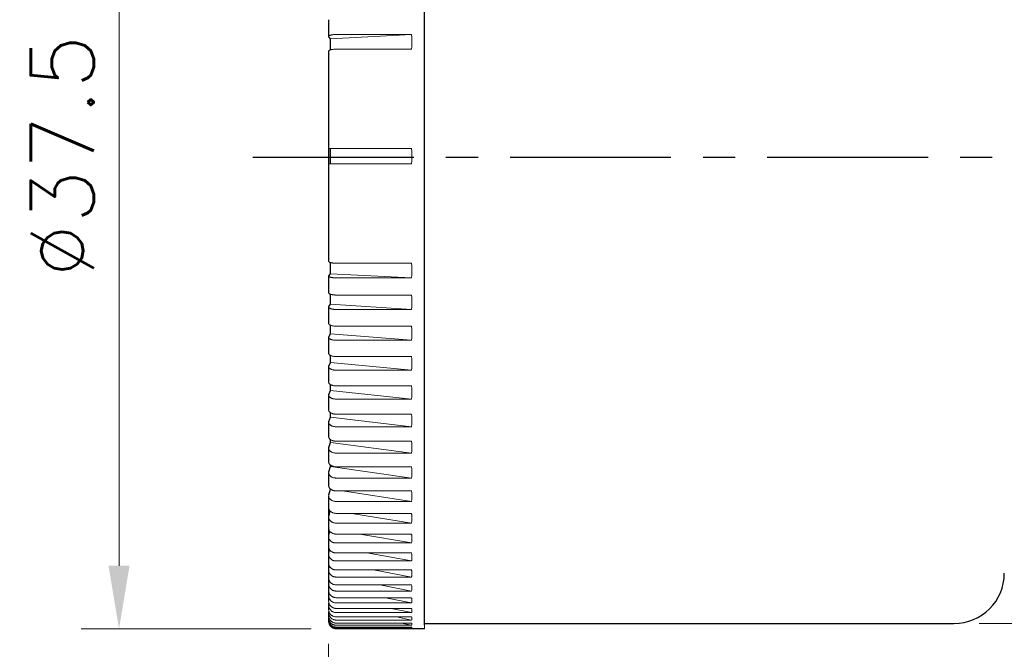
# Model space of a CAD drawing. Extents: x -342 to -45, y -4 to 206.
# Tile 6 of 11: x -278 to -239, y 104 to 129. Entities that reach past the tile are written whole.
import ezdxf
from ezdxf import colors
from ezdxf.entities.mleader import LeaderData, LeaderLine
from ezdxf.math import Vec2, Vec3

# ---------------------------------------------------------------- set-up
doc = ezdxf.new("R2010")
doc.units = 0
doc.header["$LTSCALE"] = 17
doc.header["$MEASUREMENT"] = 0
doc.header["$PDMODE"] = 1
doc.linetypes.add('CENTER', pattern=[2, 1.25, -0.25, 0.25, -0.25])
doc.linetypes.add('DASHEDX2', pattern=[1.5, 1, -0.5])
doc.layers.get('0').update_dxf_attribs({"linetype": 'DASHEDX2', "lineweight": 18})
doc.layers.get('DEFPOINTS').update_dxf_attribs({"linetype": 'CONTINUOUS', "lineweight": 18})
doc.layers.add('4', color=4, linetype='CONTINUOUS', lineweight=30)
doc.layers.add('SS100', color=7, linetype='CONTINUOUS', lineweight=18)
doc.styles.add('ROMANS', font='ROMANS.shx', dxfattribs={"bigfont": 'whgtxt.shx'})
doc.dimstyles.new('1', dxfattribs={"dimtxt": 2.5, "dimasz": 2.5, "dimexe": 1.5, "dimexo": 1, "dimgap": 1, "dimtad": 1, "dimdsep": 46, "dimtxsty": 'ROMANS', "dimcen": 2.5, "dimclrd": 7, "dimclre": 7, "dimclrt": 3, "dimadec": 1, "dimazin": 2, "dimtfac": 1, "dimtmove": 0, "dimatfit": 3, "dimfxl": 1, "dimlwd": 18, "dimlwe": 18, "dimarcsym": 0})

# ---------------------------------------------------------------- blocks, each defined once
blk = doc.blocks.new('*D6')
at = {"layer": '4', "color": 7, "lineweight": 18, "transparency": 16777216}
for p, q in [((-214.184, 118.79), (-214.184, 84.038)), ((-266.184, 104.481), (-266.184, 84.038)), ((-263.684, 85.538), (-216.684, 85.538))]:
    blk.add_line(p, q, dxfattribs=at)
at = {"layer": '4', "color": 7, "lineweight": -3, "transparency": 16777216}
for points in [[(-263.684, 85.955), (-263.684, 85.122), (-266.184, 85.538)], [(-216.684, 85.955), (-216.684, 85.122), (-214.184, 85.538)]]:
    blk.add_solid(points, dxfattribs=at)
at = {"layer": 'DEFPOINTS', "color": 0, "lineweight": -3, "transparency": 16777216}
for p in [(-214.184, 119.79), (-266.184, 105.481), (-214.184, 85.538)]:
    blk.add_point(p, dxfattribs=at)
at = {"layer": '4', "color": 3, "lineweight": -3, "transparency": 16777216, "insert": (-240.184, 87.788), "char_height": 2.5, "attachment_point": 5, "style": 'ROMANS'}
blk.add_mtext('{\\Fromans,ghs|c129;52}', dxfattribs=at)
blk = doc.blocks.new('*D7')
at = {"layer": '4', "color": 7, "lineweight": 18, "transparency": 16777216}
for p, q in [((-200.582, 111.74), (-200.582, 76.038)), ((-266.184, 104.481), (-266.184, 76.038)), ((-263.684, 77.538), (-203.082, 77.538))]:
    blk.add_line(p, q, dxfattribs=at)
at = {"layer": '4', "color": 7, "lineweight": -3, "transparency": 16777216}
for points in [[(-263.684, 77.955), (-263.684, 77.122), (-266.184, 77.538)], [(-203.082, 77.955), (-203.082, 77.122), (-200.582, 77.538)]]:
    blk.add_solid(points, dxfattribs=at)
at = {"layer": 'DEFPOINTS', "color": 0, "lineweight": -3, "transparency": 16777216}
for p in [(-200.582, 112.74), (-266.184, 105.481), (-200.582, 77.538)]:
    blk.add_point(p, dxfattribs=at)
at = {"layer": '4', "color": 3, "lineweight": -3, "transparency": 16777216, "insert": (-232.869, 80.443), "char_height": 2.5, "attachment_point": 5, "style": 'ROMANS'}
blk.add_mtext('{\\Fromans,ghs|c129;(65.5)}', dxfattribs=at)
blk = doc.blocks.new('*D10')
at = {"layer": '4', "color": 7, "lineweight": 18, "transparency": 16777216}
for p, q in [((-266.883, 142.584), (-275.998, 142.584)), ((-274.498, 140.084), (-274.498, 107.579)), ((-266.883, 105.079), (-275.998, 105.079))]:
    blk.add_line(p, q, dxfattribs=at)
at = {"layer": '4', "color": 7, "lineweight": -3, "transparency": 16777216}
for points in [[(-274.915, 140.084), (-274.081, 140.084), (-274.498, 142.584)], [(-274.915, 107.579), (-274.081, 107.579), (-274.498, 105.079)]]:
    blk.add_solid(points, dxfattribs=at)
at = {"layer": 'DEFPOINTS', "color": 0, "lineweight": -3, "transparency": 16777216}
for p in [(-265.883, 142.584), (-274.498, 105.079), (-265.883, 105.079)]:
    blk.add_point(p, dxfattribs=at)
at = {"layer": '4', "color": 3, "lineweight": -3, "transparency": 16777216, "insert": (-276.748, 123.831), "char_height": 2.5, "attachment_point": 5, "rotation": 90, "style": 'ROMANS'}
blk.add_mtext('%%C37.5', dxfattribs=at)
blk = doc.blocks.new('*D11')
at = {"layer": '4', "color": 7, "lineweight": 18, "transparency": 16777216}
for p, q in [((-240.384, 142.295), (-190.259, 142.295)), ((-191.759, 139.795), (-191.759, 107.786)), ((-240.384, 105.286), (-190.259, 105.286))]:
    blk.add_line(p, q, dxfattribs=at)
at = {"layer": '4', "color": 7, "lineweight": -3, "transparency": 16777216}
for points in [[(-192.176, 139.795), (-191.343, 139.795), (-191.759, 142.295)], [(-192.176, 107.786), (-191.343, 107.786), (-191.759, 105.286)]]:
    blk.add_solid(points, dxfattribs=at)
at = {"layer": 'DEFPOINTS', "color": 0, "lineweight": -3, "transparency": 16777216}
for p in [(-241.384, 142.295), (-241.384, 105.286), (-191.759, 105.286)]:
    blk.add_point(p, dxfattribs=at)
at = {"layer": '4', "color": 3, "lineweight": -3, "transparency": 16777216, "insert": (-194.009, 123.79), "char_height": 2.5, "attachment_point": 5, "rotation": 90, "style": 'ROMANS'}
blk.add_mtext('%%C37', dxfattribs=at)

msp = doc.modelspace()

# ---------------------------------------------------------------- linework, layer by layer
for p, q in [((-262.383, 142.586), (-262.383, 105.077)), ((-266.111, 128.494), (-262.894, 128.659)), ((-265.883, 128.659), (-262.894, 128.659)), ((-262.894, 128.077), (-265.883, 128.077)), ((-266.184, 124.132), (-265.883, 124.132)), ((-265.883, 124.132), (-262.894, 124.132)), ((-265.883, 123.531), (-266.184, 123.531)), ((-262.894, 123.531), (-265.883, 123.531)), ((-265.883, 119.586), (-262.894, 119.586)), ((-262.894, 119.004), (-266.111, 119.169)), ((-262.894, 119.004), (-265.883, 119.004)), ((-262.894, 117.751), (-266.111, 117.962)), ((-265.883, 118.322), (-262.894, 118.322)), ((-262.894, 117.751), (-265.883, 117.751)), ((-262.894, 116.529), (-266.111, 116.784)), ((-265.883, 117.085), (-262.894, 117.085)), ((-262.894, 116.529), (-265.883, 116.529)), ((-262.894, 115.341), (-266.111, 115.64)), ((-265.883, 115.881), (-262.894, 115.881)), ((-262.894, 115.341), (-265.883, 115.341)), ((-262.894, 114.195), (-266.111, 114.536)), ((-265.883, 114.715), (-262.894, 114.715)), ((-262.894, 114.195), (-265.883, 114.195)), ((-262.894, 113.097), (-266.111, 113.478)), ((-265.883, 113.594), (-262.894, 113.594)), ((-262.894, 113.097), (-265.883, 113.097)), ((-265.883, 112.523), (-262.894, 112.523)), ((-262.894, 112.05), (-266.111, 112.47)), ((-262.894, 112.05), (-265.883, 112.05)), ((-262.894, 111.061), (-266.111, 111.517)), ((-265.883, 111.507), (-262.894, 111.507)), ((-262.894, 111.061), (-265.883, 111.061)), ((-265.883, 110.551), (-262.894, 110.551)), ((-262.894, 110.134), (-265.629, 110.551)), ((-262.894, 110.134), (-265.883, 110.134)), ((-265.883, 109.659), (-262.894, 109.659)), ((-262.894, 109.274), (-265.27, 109.659)), ((-262.894, 109.274), (-265.883, 109.274)), ((-265.883, 108.837), (-262.894, 108.837)), ((-262.894, 108.484), (-264.952, 108.837)), ((-262.894, 108.484), (-265.883, 108.484)), ((-265.883, 108.088), (-262.894, 108.088)), ((-262.894, 107.77), (-264.664, 108.088)), ((-262.894, 107.77), (-265.883, 107.77)), ((-265.883, 107.415), (-262.894, 107.415)), ((-262.894, 107.133), (-264.4, 107.415)), ((-262.894, 107.133), (-265.883, 107.133)), ((-265.883, 106.822), (-262.894, 106.822)), ((-262.894, 106.578), (-264.155, 106.822)), ((-262.894, 106.578), (-265.883, 106.578)), ((-265.883, 106.313), (-262.894, 106.313)), ((-262.894, 106.107), (-263.925, 106.313)), ((-262.894, 106.107), (-265.883, 106.107)), ((-265.883, 105.888), (-262.894, 105.888)), ((-262.894, 105.723), (-263.706, 105.888)), ((-262.894, 105.723), (-265.883, 105.723)), ((-265.883, 105.551), (-262.894, 105.551)), ((-262.894, 105.427), (-263.496, 105.551)), ((-262.894, 105.427), (-265.883, 105.427)), ((-265.883, 105.303), (-262.894, 105.303)), ((-262.894, 105.22), (-265.883, 105.22)), ((-265.883, 105.146), (-262.894, 105.146)), ((-262.894, 105.104), (-265.883, 105.104)), ((-265.883, 105.079), (-262.894, 105.079)), ((-262.894, 105.22), (-263.292, 105.303)), ((-262.894, 105.104), (-263.092, 105.146)), ((-262.883, 105.077), (-262.894, 105.079))]:
    msp.add_line(p, q)
at = {"flags": 128}
for points in [[(-266.177, 128.572), (-266.181, 128.577), (-266.183, 128.583), (-266.183, 128.588), (-266.182, 128.593), (-266.179, 128.599), (-266.174, 128.604), (-266.168, 128.609), (-266.161, 128.614), (-266.152, 128.619), (-266.141, 128.624), (-266.129, 128.628), (-266.115, 128.633), (-266.101, 128.637), (-266.086, 128.64), (-266.069, 128.644), (-266.051, 128.647), (-266.031, 128.65), (-266.012, 128.652), (-265.992, 128.654), (-265.971, 128.656), (-265.95, 128.657), (-265.927, 128.658), (-265.905, 128.659), (-265.883, 128.659)], [(-265.883, 128.077), (-265.902, 128.077), (-265.922, 128.076), (-265.942, 128.075), (-265.962, 128.074), (-265.98, 128.073), (-265.998, 128.071), (-266.016, 128.069), (-266.033, 128.067), (-266.05, 128.065), (-266.066, 128.062), (-266.082, 128.059), (-266.096, 128.056), (-266.109, 128.052), (-266.121, 128.049), (-266.133, 128.045), (-266.143, 128.04), (-266.153, 128.036), (-266.161, 128.032), (-266.167, 128.028), (-266.173, 128.023), (-266.177, 128.018), (-266.181, 128.014), (-266.183, 128.009), (-266.184, 128.004)], [(-266.184, 119.659), (-266.183, 119.654), (-266.181, 119.649), (-266.177, 119.644), (-266.173, 119.64), (-266.167, 119.635), (-266.161, 119.631), (-266.153, 119.627), (-266.143, 119.622), (-266.133, 119.618), (-266.121, 119.614), (-266.109, 119.611), (-266.096, 119.607), (-266.082, 119.604), (-266.066, 119.601), (-266.05, 119.598), (-266.033, 119.596), (-266.016, 119.593), (-265.998, 119.592), (-265.98, 119.59), (-265.962, 119.589), (-265.942, 119.588), (-265.922, 119.587), (-265.902, 119.586), (-265.883, 119.586)], [(-265.883, 119.004), (-265.905, 119.004), (-265.927, 119.005), (-265.95, 119.006), (-265.971, 119.007), (-265.992, 119.009), (-266.012, 119.011), (-266.031, 119.013), (-266.051, 119.016), (-266.069, 119.019), (-266.086, 119.023), (-266.101, 119.026), (-266.115, 119.03), (-266.129, 119.035), (-266.141, 119.039), (-266.152, 119.044), (-266.161, 119.049), (-266.168, 119.054), (-266.174, 119.059), (-266.179, 119.064), (-266.182, 119.07), (-266.183, 119.075), (-266.183, 119.08), (-266.181, 119.086), (-266.177, 119.091)], [(-266.184, 118.415), (-266.183, 118.409), (-266.181, 118.403), (-266.177, 118.397), (-266.173, 118.391), (-266.167, 118.385), (-266.161, 118.379), (-266.153, 118.374), (-266.143, 118.369), (-266.133, 118.363), (-266.121, 118.358), (-266.109, 118.354), (-266.096, 118.349), (-266.082, 118.345), (-266.066, 118.341), (-266.05, 118.338), (-266.033, 118.335), (-266.016, 118.332), (-265.998, 118.329), (-265.98, 118.327), (-265.962, 118.325), (-265.942, 118.324), (-265.922, 118.323), (-265.902, 118.322), (-265.883, 118.322)], [(-265.883, 117.751), (-265.905, 117.752), (-265.927, 117.752), (-265.95, 117.754), (-265.971, 117.755), (-265.992, 117.758), (-266.012, 117.76), (-266.031, 117.763), (-266.051, 117.767), (-266.069, 117.771), (-266.086, 117.776), (-266.101, 117.78), (-266.115, 117.785), (-266.129, 117.791), (-266.141, 117.797), (-266.152, 117.803), (-266.161, 117.809), (-266.168, 117.815), (-266.174, 117.822), (-266.179, 117.829), (-266.182, 117.836), (-266.183, 117.842), (-266.183, 117.849), (-266.181, 117.856), (-266.177, 117.863)], [(-266.184, 117.197), (-266.183, 117.19), (-266.181, 117.183), (-266.177, 117.175), (-266.173, 117.168), (-266.167, 117.161), (-266.161, 117.154), (-266.153, 117.148), (-266.143, 117.141), (-266.133, 117.135), (-266.121, 117.129), (-266.109, 117.123), (-266.096, 117.118), (-266.082, 117.113), (-266.066, 117.108), (-266.05, 117.104), (-266.033, 117.1), (-266.016, 117.096), (-265.998, 117.094), (-265.98, 117.091), (-265.962, 117.089), (-265.942, 117.087), (-265.922, 117.086), (-265.902, 117.085), (-265.883, 117.085)], [(-265.883, 116.529), (-265.905, 116.529), (-265.927, 116.53), (-265.95, 116.531), (-265.971, 116.534), (-265.992, 116.536), (-266.012, 116.539), (-266.031, 116.543), (-266.051, 116.548), (-266.069, 116.553), (-266.086, 116.558), (-266.101, 116.564), (-266.115, 116.57), (-266.129, 116.577), (-266.141, 116.584), (-266.152, 116.591), (-266.161, 116.598), (-266.168, 116.606), (-266.174, 116.614), (-266.179, 116.622), (-266.182, 116.631), (-266.183, 116.639), (-266.183, 116.647), (-266.181, 116.655), (-266.177, 116.664)], [(-266.184, 116.012), (-266.183, 116.004), (-266.181, 115.995), (-266.177, 115.987), (-266.173, 115.978), (-266.167, 115.97), (-266.161, 115.962), (-266.153, 115.954), (-266.143, 115.947), (-266.133, 115.939), (-266.121, 115.932), (-266.109, 115.925), (-266.096, 115.919), (-266.082, 115.914), (-266.066, 115.908), (-266.05, 115.903), (-266.033, 115.898), (-266.016, 115.894), (-265.998, 115.891), (-265.98, 115.888), (-265.962, 115.885), (-265.942, 115.883), (-265.922, 115.882), (-265.902, 115.881), (-265.883, 115.881)], [(-265.883, 115.341), (-265.905, 115.342), (-265.927, 115.343), (-265.95, 115.345), (-265.971, 115.347), (-265.992, 115.35), (-266.012, 115.354), (-266.031, 115.359), (-266.051, 115.364), (-266.069, 115.37), (-266.086, 115.376), (-266.101, 115.382), (-266.115, 115.39), (-266.129, 115.397), (-266.141, 115.406), (-266.152, 115.414), (-266.161, 115.423), (-266.168, 115.432), (-266.174, 115.441), (-266.179, 115.451), (-266.182, 115.461), (-266.183, 115.47), (-266.183, 115.48), (-266.181, 115.49), (-266.177, 115.499)], [(-266.184, 114.865), (-266.183, 114.856), (-266.181, 114.846), (-266.177, 114.836), (-266.173, 114.826), (-266.167, 114.817), (-266.161, 114.808), (-266.153, 114.799), (-266.143, 114.791), (-266.133, 114.782), (-266.121, 114.774), (-266.109, 114.766), (-266.096, 114.759), (-266.082, 114.753), (-266.066, 114.746), (-266.05, 114.741), (-266.033, 114.735), (-266.016, 114.731), (-265.998, 114.727), (-265.98, 114.723), (-265.962, 114.721), (-265.942, 114.718), (-265.922, 114.717), (-265.902, 114.716), (-265.883, 114.715)], [(-265.883, 114.195), (-265.905, 114.196), (-265.927, 114.197), (-265.95, 114.199), (-265.971, 114.202), (-265.992, 114.206), (-266.012, 114.21), (-266.031, 114.215), (-266.051, 114.221), (-266.069, 114.228), (-266.086, 114.235), (-266.101, 114.242), (-266.115, 114.251), (-266.129, 114.26), (-266.141, 114.269), (-266.152, 114.279), (-266.161, 114.289), (-266.168, 114.299), (-266.174, 114.31), (-266.179, 114.321), (-266.182, 114.332), (-266.183, 114.343), (-266.183, 114.353), (-266.181, 114.365), (-266.177, 114.376)], [(-266.184, 113.762), (-266.183, 113.751), (-266.181, 113.74), (-266.177, 113.729), (-266.173, 113.718), (-266.167, 113.708), (-266.161, 113.698), (-266.153, 113.688), (-266.143, 113.678), (-266.133, 113.669), (-266.121, 113.66), (-266.109, 113.651), (-266.096, 113.643), (-266.082, 113.636), (-266.066, 113.629), (-266.05, 113.623), (-266.033, 113.617), (-266.016, 113.611), (-265.998, 113.607), (-265.98, 113.603), (-265.962, 113.6), (-265.942, 113.598), (-265.922, 113.596), (-265.902, 113.595), (-265.883, 113.594)], [(-265.883, 113.097), (-265.905, 113.097), (-265.927, 113.099), (-265.95, 113.101), (-265.971, 113.104), (-265.992, 113.108), (-266.012, 113.113), (-266.031, 113.118), (-266.051, 113.125), (-266.069, 113.133), (-266.086, 113.141), (-266.101, 113.149), (-266.115, 113.158), (-266.129, 113.168), (-266.141, 113.179), (-266.152, 113.19), (-266.161, 113.201), (-266.168, 113.212), (-266.174, 113.224), (-266.179, 113.237), (-266.182, 113.249), (-266.183, 113.261), (-266.183, 113.273), (-266.181, 113.286), (-266.177, 113.298)], [(-266.184, 112.708), (-266.183, 112.696), (-266.181, 112.684), (-266.177, 112.672), (-266.173, 112.66), (-266.167, 112.648), (-266.161, 112.637), (-266.153, 112.626), (-266.143, 112.616), (-266.133, 112.605), (-266.121, 112.595), (-266.109, 112.586), (-266.096, 112.577), (-266.082, 112.569), (-266.066, 112.561), (-266.05, 112.554), (-266.033, 112.548), (-266.016, 112.542), (-265.998, 112.537), (-265.98, 112.533), (-265.962, 112.529), (-265.942, 112.527), (-265.922, 112.525), (-265.902, 112.523), (-265.883, 112.523)], [(-265.883, 112.05), (-265.905, 112.051), (-265.927, 112.052), (-265.95, 112.055), (-265.971, 112.058), (-265.992, 112.063), (-266.012, 112.068), (-266.031, 112.074), (-266.051, 112.082), (-266.069, 112.09), (-266.086, 112.098), (-266.101, 112.108), (-266.115, 112.118), (-266.129, 112.129), (-266.141, 112.141), (-266.152, 112.153), (-266.161, 112.165), (-266.168, 112.177), (-266.174, 112.19), (-266.179, 112.204), (-266.182, 112.218), (-266.183, 112.231), (-266.183, 112.244), (-266.181, 112.258), (-266.177, 112.272)], [(-266.184, 111.708), (-266.183, 111.695), (-266.181, 111.682), (-266.177, 111.668), (-266.173, 111.655), (-266.167, 111.643), (-266.161, 111.631), (-266.153, 111.619), (-266.143, 111.608), (-266.133, 111.596), (-266.121, 111.585), (-266.109, 111.575), (-266.096, 111.566), (-266.082, 111.557), (-266.066, 111.549), (-266.05, 111.541), (-266.033, 111.534), (-266.016, 111.527), (-265.998, 111.522), (-265.98, 111.518), (-265.962, 111.514), (-265.942, 111.511), (-265.922, 111.509), (-265.902, 111.507), (-265.883, 111.507)], [(-265.883, 111.061), (-265.905, 111.061), (-265.927, 111.063), (-265.95, 111.066), (-265.971, 111.07), (-265.992, 111.074), (-266.012, 111.08), (-266.031, 111.087), (-266.051, 111.095), (-266.069, 111.104), (-266.086, 111.113), (-266.101, 111.123), (-266.115, 111.134), (-266.129, 111.147), (-266.141, 111.159), (-266.152, 111.172), (-266.161, 111.185), (-266.168, 111.199), (-266.174, 111.213), (-266.179, 111.228), (-266.182, 111.243), (-266.183, 111.258), (-266.183, 111.272), (-266.181, 111.287), (-266.177, 111.302)], [(-266.184, 110.767), (-266.183, 110.753), (-266.181, 110.739), (-266.177, 110.724), (-266.173, 110.71), (-266.167, 110.697), (-266.161, 110.684), (-266.153, 110.672), (-266.143, 110.659), (-266.133, 110.647), (-266.121, 110.635), (-266.109, 110.624), (-266.096, 110.614), (-266.082, 110.605), (-266.066, 110.596), (-266.05, 110.587), (-266.033, 110.58), (-266.016, 110.573), (-265.998, 110.567), (-265.98, 110.562), (-265.962, 110.558), (-265.942, 110.555), (-265.922, 110.553), (-265.902, 110.551), (-265.883, 110.551)], [(-265.883, 110.134), (-265.905, 110.134), (-265.927, 110.136), (-265.95, 110.139), (-265.971, 110.143), (-265.992, 110.148), (-266.012, 110.155), (-266.031, 110.162), (-266.051, 110.171), (-266.069, 110.18), (-266.086, 110.19), (-266.101, 110.201), (-266.115, 110.213), (-266.129, 110.226), (-266.141, 110.24), (-266.152, 110.254), (-266.161, 110.268), (-266.168, 110.282), (-266.174, 110.298), (-266.179, 110.314), (-266.182, 110.33), (-266.183, 110.346), (-266.183, 110.361), (-266.181, 110.377), (-266.177, 110.393)], [(-266.184, 109.889), (-266.183, 109.875), (-266.181, 109.86), (-266.177, 109.844), (-266.173, 109.829), (-266.167, 109.815), (-266.161, 109.801), (-266.153, 109.788), (-266.143, 109.775), (-266.133, 109.762), (-266.121, 109.749), (-266.109, 109.737), (-266.096, 109.727), (-266.082, 109.717), (-266.066, 109.707), (-266.05, 109.698), (-266.033, 109.69), (-266.016, 109.683), (-265.998, 109.677), (-265.98, 109.672), (-265.962, 109.667), (-265.942, 109.664), (-265.922, 109.661), (-265.902, 109.66), (-265.883, 109.659)], [(-265.883, 109.274), (-265.905, 109.274), (-265.927, 109.276), (-265.95, 109.279), (-265.971, 109.284), (-265.992, 109.289), (-266.012, 109.296), (-266.031, 109.304), (-266.051, 109.313), (-266.069, 109.323), (-266.086, 109.334), (-266.101, 109.345), (-266.115, 109.358), (-266.129, 109.372), (-266.141, 109.386), (-266.152, 109.401), (-266.161, 109.416), (-266.168, 109.432), (-266.174, 109.448), (-266.179, 109.465), (-266.182, 109.483), (-266.183, 109.499), (-266.183, 109.516), (-266.181, 109.533), (-266.177, 109.55)], [(-266.184, 109.08), (-266.183, 109.064), (-266.181, 109.049), (-266.177, 109.032), (-266.173, 109.017), (-266.167, 109.001), (-266.161, 108.987), (-266.153, 108.973), (-266.143, 108.959), (-266.133, 108.945), (-266.121, 108.932), (-266.109, 108.919), (-266.096, 108.908), (-266.082, 108.898), (-266.066, 108.888), (-266.05, 108.878), (-266.033, 108.869), (-266.016, 108.862), (-265.998, 108.855), (-265.98, 108.85), (-265.962, 108.846), (-265.942, 108.842), (-265.922, 108.839), (-265.902, 108.838), (-265.883, 108.837)], [(-265.883, 108.484), (-265.905, 108.485), (-265.927, 108.487), (-265.95, 108.49), (-265.971, 108.495), (-265.992, 108.501), (-266.012, 108.508), (-266.031, 108.516), (-266.051, 108.526), (-266.069, 108.536), (-266.086, 108.548), (-266.101, 108.56), (-266.115, 108.573), (-266.129, 108.588), (-266.141, 108.603), (-266.152, 108.619), (-266.161, 108.635), (-266.168, 108.651), (-266.174, 108.669), (-266.179, 108.687), (-266.182, 108.705), (-266.183, 108.723), (-266.183, 108.74), (-266.181, 108.758), (-266.177, 108.776)], [(-266.184, 108.342), (-266.183, 108.326), (-266.181, 108.309), (-266.177, 108.293), (-266.173, 108.276), (-266.167, 108.26), (-266.161, 108.245), (-266.153, 108.23), (-266.143, 108.215), (-266.133, 108.201), (-266.121, 108.187), (-266.109, 108.174), (-266.096, 108.162), (-266.082, 108.151), (-266.066, 108.141), (-266.05, 108.131), (-266.033, 108.122), (-266.016, 108.114), (-265.998, 108.107), (-265.98, 108.101), (-265.962, 108.097), (-265.942, 108.093), (-265.922, 108.09), (-265.902, 108.088), (-265.883, 108.088)], [(-265.883, 107.77), (-265.905, 107.77), (-265.927, 107.773), (-265.95, 107.776), (-265.971, 107.781), (-265.992, 107.787), (-266.012, 107.794), (-266.031, 107.803), (-266.051, 107.813), (-266.069, 107.824), (-266.086, 107.836), (-266.101, 107.849), (-266.115, 107.863), (-266.129, 107.878), (-266.141, 107.895), (-266.152, 107.911), (-266.161, 107.928), (-266.168, 107.945), (-266.174, 107.963), (-266.179, 107.982), (-266.182, 108.001), (-266.183, 108.02), (-266.183, 108.038), (-266.181, 108.056), (-266.177, 108.075)], [(-266.184, 107.68), (-266.183, 107.663), (-266.181, 107.646), (-266.177, 107.628), (-266.173, 107.611), (-266.167, 107.594), (-266.161, 107.579), (-266.153, 107.563), (-266.143, 107.548), (-266.133, 107.533), (-266.121, 107.519), (-266.109, 107.505), (-266.096, 107.493), (-266.082, 107.481), (-266.066, 107.47), (-266.05, 107.46), (-266.033, 107.451), (-266.016, 107.442), (-265.998, 107.435), (-265.98, 107.429), (-265.962, 107.424), (-265.942, 107.42), (-265.922, 107.418), (-265.902, 107.416), (-265.883, 107.415)], [(-265.883, 107.133), (-265.905, 107.134), (-265.927, 107.136), (-265.95, 107.14), (-265.971, 107.145), (-265.992, 107.151), (-266.012, 107.159), (-266.031, 107.168), (-266.051, 107.179), (-266.069, 107.19), (-266.086, 107.203), (-266.101, 107.216), (-266.115, 107.231), (-266.129, 107.247), (-266.141, 107.263), (-266.152, 107.281), (-266.161, 107.298), (-266.168, 107.316), (-266.174, 107.335), (-266.179, 107.355), (-266.182, 107.374), (-266.183, 107.394), (-266.183, 107.412), (-266.181, 107.432), (-266.177, 107.452)], [(-266.184, 107.097), (-266.183, 107.079), (-266.181, 107.061), (-266.177, 107.043), (-266.173, 107.025), (-266.167, 107.008), (-266.161, 106.992), (-266.153, 106.976), (-266.143, 106.96), (-266.133, 106.945), (-266.121, 106.93), (-266.109, 106.916), (-266.096, 106.903), (-266.082, 106.891), (-266.066, 106.88), (-266.05, 106.869), (-266.033, 106.859), (-266.016, 106.851), (-265.998, 106.843), (-265.98, 106.837), (-265.962, 106.832), (-265.942, 106.828), (-265.922, 106.825), (-265.902, 106.823), (-265.883, 106.822)], [(-265.883, 106.578), (-265.905, 106.579), (-265.927, 106.582), (-265.95, 106.585), (-265.971, 106.591), (-265.992, 106.597), (-266.012, 106.605), (-266.031, 106.614), (-266.051, 106.625), (-266.069, 106.637), (-266.086, 106.65), (-266.101, 106.664), (-266.115, 106.679), (-266.129, 106.695), (-266.141, 106.713), (-266.152, 106.731), (-266.161, 106.749), (-266.168, 106.767), (-266.174, 106.787), (-266.179, 106.807), (-266.182, 106.828), (-266.183, 106.848), (-266.183, 106.867), (-266.181, 106.887), (-266.177, 106.908)], [(-266.184, 106.595), (-266.183, 106.577), (-266.181, 106.558), (-266.177, 106.54), (-266.173, 106.521), (-266.167, 106.504), (-266.161, 106.487), (-266.153, 106.471), (-266.143, 106.454), (-266.133, 106.438), (-266.121, 106.423), (-266.109, 106.408), (-266.096, 106.395), (-266.082, 106.383), (-266.066, 106.372), (-266.05, 106.361), (-266.033, 106.351), (-266.016, 106.342), (-265.998, 106.334), (-265.98, 106.328), (-265.962, 106.323), (-265.942, 106.318), (-265.922, 106.315), (-265.902, 106.313), (-265.883, 106.313)], [(-265.883, 106.107), (-265.905, 106.108), (-265.927, 106.111), (-265.95, 106.115), (-265.971, 106.12), (-265.992, 106.127), (-266.012, 106.135), (-266.031, 106.144), (-266.051, 106.156), (-266.069, 106.168), (-266.086, 106.181), (-266.101, 106.195), (-266.115, 106.211), (-266.129, 106.228), (-266.141, 106.246), (-266.152, 106.264), (-266.161, 106.283), (-266.168, 106.302), (-266.174, 106.322), (-266.179, 106.343), (-266.182, 106.364), (-266.183, 106.384), (-266.183, 106.404), (-266.181, 106.425), (-266.177, 106.446)], [(-266.184, 106.177), (-266.183, 106.159), (-266.181, 106.14), (-266.177, 106.121), (-266.173, 106.102), (-266.167, 106.084), (-266.161, 106.066), (-266.153, 106.05), (-266.143, 106.033), (-266.133, 106.017), (-266.121, 106.001), (-266.109, 105.986), (-266.096, 105.973), (-266.082, 105.96), (-266.066, 105.948), (-266.05, 105.937), (-266.033, 105.927), (-266.016, 105.918), (-265.998, 105.91), (-265.98, 105.904), (-265.962, 105.899), (-265.942, 105.894), (-265.922, 105.891), (-265.902, 105.889), (-265.883, 105.888)], [(-266.184, 105.845), (-266.183, 105.826), (-266.181, 105.807), (-266.177, 105.788), (-266.173, 105.769), (-266.167, 105.75), (-266.161, 105.733), (-266.153, 105.716), (-266.143, 105.699), (-266.133, 105.682), (-266.121, 105.666), (-266.109, 105.651), (-266.096, 105.637), (-266.082, 105.625), (-266.066, 105.613), (-266.05, 105.601), (-266.033, 105.591), (-266.016, 105.581), (-265.998, 105.574), (-265.98, 105.567), (-265.962, 105.562), (-265.942, 105.557), (-265.922, 105.554), (-265.902, 105.552), (-265.883, 105.551)], [(-265.883, 105.723), (-265.905, 105.724), (-265.927, 105.726), (-265.95, 105.73), (-265.971, 105.736), (-265.992, 105.743), (-266.012, 105.751), (-266.031, 105.761), (-266.051, 105.772), (-266.069, 105.785), (-266.086, 105.799), (-266.101, 105.813), (-266.115, 105.829), (-266.129, 105.846), (-266.141, 105.865), (-266.152, 105.883), (-266.161, 105.902), (-266.168, 105.922), (-266.174, 105.942), (-266.179, 105.964), (-266.182, 105.985), (-266.183, 106.006), (-266.183, 106.027), (-266.181, 106.048), (-266.177, 106.069)], [(-266.184, 105.601), (-266.183, 105.582), (-266.181, 105.562), (-266.177, 105.543), (-266.173, 105.523), (-266.167, 105.505), (-266.161, 105.487), (-266.153, 105.47), (-266.143, 105.453), (-266.133, 105.436), (-266.121, 105.42), (-266.109, 105.404), (-266.096, 105.391), (-266.082, 105.378), (-266.066, 105.365), (-266.05, 105.354), (-266.033, 105.343), (-266.016, 105.334), (-265.998, 105.326), (-265.98, 105.32), (-265.962, 105.314), (-265.942, 105.31), (-265.922, 105.306), (-265.902, 105.304), (-265.883, 105.303)], [(-265.883, 105.22), (-265.904, 105.221), (-265.926, 105.223), (-265.947, 105.227), (-265.969, 105.232), (-265.989, 105.239), (-266.008, 105.247), (-266.027, 105.256), (-266.045, 105.267), (-266.063, 105.28), (-266.08, 105.293), (-266.096, 105.307), (-266.11, 105.322), (-266.123, 105.339), (-266.136, 105.357), (-266.147, 105.375), (-266.157, 105.394), (-266.164, 105.413), (-266.171, 105.433), (-266.176, 105.454), (-266.18, 105.475), (-266.183, 105.496), (-266.184, 105.517), (-266.183, 105.538), (-266.181, 105.559)], [(-265.883, 105.427), (-265.905, 105.427), (-265.927, 105.43), (-265.95, 105.434), (-265.971, 105.44), (-265.992, 105.447), (-266.012, 105.455), (-266.031, 105.465), (-266.051, 105.477), (-266.069, 105.49), (-266.086, 105.504), (-266.101, 105.518), (-266.115, 105.534), (-266.129, 105.552), (-266.141, 105.571), (-266.152, 105.59), (-266.161, 105.609), (-266.168, 105.629), (-266.174, 105.65), (-266.179, 105.672), (-266.182, 105.694), (-266.183, 105.715), (-266.183, 105.736), (-266.181, 105.757), (-266.177, 105.779)], [(-266.184, 105.445), (-266.183, 105.426), (-266.181, 105.407), (-266.177, 105.387), (-266.173, 105.367), (-266.167, 105.348), (-266.161, 105.331), (-266.153, 105.313), (-266.143, 105.296), (-266.133, 105.279), (-266.121, 105.263), (-266.109, 105.247), (-266.096, 105.234), (-266.082, 105.221), (-266.066, 105.208), (-266.05, 105.197), (-266.033, 105.186), (-266.016, 105.177), (-265.998, 105.169), (-265.98, 105.162), (-265.962, 105.156), (-265.942, 105.152), (-265.922, 105.149), (-265.902, 105.147), (-265.883, 105.146)], [(-265.883, 105.104), (-265.903, 105.105), (-265.924, 105.107), (-265.945, 105.111), (-265.965, 105.116), (-265.985, 105.122), (-266.003, 105.129), (-266.021, 105.138), (-266.039, 105.148), (-266.057, 105.159), (-266.074, 105.172), (-266.089, 105.185), (-266.103, 105.199), (-266.116, 105.215), (-266.129, 105.231), (-266.14, 105.249), (-266.15, 105.267), (-266.159, 105.285), (-266.166, 105.303), (-266.172, 105.323), (-266.177, 105.343), (-266.181, 105.364), (-266.183, 105.385), (-266.184, 105.404), (-266.183, 105.424)], [(-266.184, 105.379), (-266.183, 105.36), (-266.181, 105.341), (-266.177, 105.321), (-266.173, 105.301), (-266.167, 105.282), (-266.161, 105.264), (-266.153, 105.247), (-266.143, 105.23), (-266.133, 105.213), (-266.121, 105.196), (-266.109, 105.181), (-266.096, 105.167), (-266.082, 105.154), (-266.066, 105.142), (-266.05, 105.13), (-266.033, 105.119), (-266.016, 105.11), (-265.998, 105.102), (-265.98, 105.095), (-265.962, 105.09), (-265.942, 105.085), (-265.922, 105.082), (-265.902, 105.08), (-265.883, 105.079)]]:
    msp.add_lwpolyline(points, dxfattribs=at)
for centre, major_axis, ratio, start_param, end_param in [((-351.379, 123.831), (88.491, 4.737), 0.205069, 6.256208, 6.28821), ((-351.871, 123.831), (-88.988, 0), 0.210755, 3.125592, 3.157593), ((-351.379, 123.831), (-88.491, 4.737), 0.205069, 3.136568, 3.16857), ((-351.379, 123.831), (-88.488, 6.039), 0.200657, 3.139286, 3.171287), ((-351.379, 123.831), (-88.484, 7.305), 0.195216, 3.141707, 3.173708), ((-351.379, 123.831), (-88.481, 8.527), 0.188788, 3.143783, 3.175784), ((-351.379, 123.831), (-88.478, 9.698), 0.181427, 3.145476, 3.177477), ((-351.379, 123.831), (-88.476, 10.814), 0.173187, 3.146757, 3.178758), ((-351.379, 123.831), (-88.474, 11.869), 0.164128, 3.147606, 3.179608), ((-351.379, 123.831), (-88.474, 12.859), 0.154312, 3.148016, 3.180017), ((-351.379, 123.831), (-88.474, 13.779), 0.143802, 3.147985, 3.179986), ((-351.379, 123.831), (-88.475, 14.628), 0.132663, 3.147522, 3.179523), ((-351.379, 123.831), (-88.476, 15.402), 0.120957, 3.146645, 3.178646), ((-351.379, 123.831), (-88.479, 16.098), 0.108748, 3.145376, 3.177377), ((-351.379, 123.831), (-88.481, 16.716), 0.096096, 3.143745, 3.175746), ((-351.379, 123.831), (-88.484, 17.255), 0.083062, 3.141788, 3.173789), ((-351.379, 123.831), (-88.487, 17.711), 0.069705, 3.139543, 3.171544), ((-351.379, 123.831), (-88.49, 18.086), 0.05608, 3.137053, 3.169055), ((-351.379, 123.831), (-88.492, 18.378), 0.042243, 3.134365, 3.166366), ((-351.379, 123.831), (-88.494, 18.587), 0.028249, 3.131525, 3.163527), ((-351.379, 123.831), (-88.495, 18.713), 0.014151, 3.128584, 3.160586)]:
    msp.add_ellipse(centre, major_axis=major_axis, ratio=ratio, start_param=start_param, end_param=end_param)
at = {"layer": '4'}
for p, q in [((-262.383, 105.225), (-262.383, 142.234)), ((-266.184, 129.248), (-266.184, 128.587)), ((-266.111, 128.494), (-266.177, 128.572)), ((-266.184, 128.004), (-266.184, 124.132)), ((-266.184, 124.132), (-266.184, 123.531)), ((-266.184, 123.531), (-266.184, 119.659)), ((-266.177, 119.091), (-266.111, 119.169)), ((-266.184, 119.076), (-266.184, 118.415)), ((-266.177, 117.863), (-266.111, 117.962)), ((-266.184, 117.844), (-266.184, 117.197)), ((-266.177, 116.664), (-266.111, 116.784)), ((-266.184, 116.641), (-266.184, 116.012)), ((-266.177, 115.499), (-266.111, 115.64)), ((-266.184, 115.473), (-266.184, 114.865)), ((-266.177, 114.376), (-266.111, 114.536)), ((-266.184, 114.346), (-266.184, 113.762)), ((-266.184, 113.264), (-266.184, 112.708)), ((-266.177, 113.298), (-266.111, 113.478)), ((-266.184, 112.235), (-266.184, 111.708)), ((-266.177, 112.272), (-266.111, 112.47)), ((-266.177, 111.302), (-266.111, 111.517)), ((-266.184, 111.262), (-266.184, 110.767)), ((-266.177, 110.393), (-266.111, 110.624)), ((-266.111, 110.624), (-266.111, 110.626)), ((-266.109, 110.624), (-266.111, 110.624)), ((-266.184, 110.35), (-266.184, 109.889)), ((-266.184, 109.889), (-266.184, 109.503)), ((-266.177, 109.55), (-266.123, 109.751)), ((-266.184, 109.503), (-266.184, 109.08)), ((-266.184, 109.08), (-266.184, 108.727)), ((-266.184, 108.727), (-266.184, 108.342)), ((-266.177, 108.776), (-266.134, 108.946)), ((-266.184, 108.342), (-266.184, 108.024)), ((-266.177, 108.075), (-266.144, 108.215)), ((-266.184, 108.024), (-266.184, 107.68)), ((-266.184, 107.68), (-266.184, 107.398)), ((-266.177, 107.452), (-266.152, 107.562)), ((-266.184, 107.398), (-266.184, 107.097)), ((-266.184, 107.097), (-266.184, 106.853)), ((-266.184, 106.853), (-266.184, 106.595)), ((-266.177, 106.908), (-266.159, 106.989)), ((-266.184, 106.595), (-266.184, 106.39)), ((-266.184, 106.39), (-266.184, 106.177)), ((-266.177, 106.446), (-266.166, 106.499)), ((-266.184, 106.011), (-266.184, 105.845)), ((-266.177, 106.069), (-266.172, 106.096)), ((-266.184, 105.72), (-266.184, 105.601)), ((-266.184, 105.517), (-266.184, 105.445)), ((-266.177, 105.779), (-266.177, 105.783)), ((-266.184, 105.403), (-266.184, 105.379)), ((-262.383, 105.077), (-262.883, 105.077)), ((-262.383, 105.286), (-241.384, 105.286))]:
    msp.add_line(p, q, dxfattribs=at)
at = {"layer": '4', "flags": 128}
for points in [[(-266.111, 128.052), (-266.111, 128.07), (-266.111, 128.088), (-266.111, 128.107), (-266.111, 128.125), (-266.111, 128.144), (-266.111, 128.162), (-266.111, 128.181), (-266.111, 128.199), (-266.111, 128.218), (-266.111, 128.236), (-266.111, 128.254), (-266.111, 128.273), (-266.111, 128.291), (-266.111, 128.31), (-266.111, 128.328), (-266.111, 128.347), (-266.111, 128.365), (-266.111, 128.384), (-266.111, 128.402), (-266.111, 128.42), (-266.111, 128.439), (-266.111, 128.457), (-266.111, 128.476), (-266.111, 128.494)], [(-266.112, 123.531), (-266.112, 123.556), (-266.112, 123.581), (-266.112, 123.606), (-266.112, 123.631), (-266.112, 123.656), (-266.112, 123.681), (-266.112, 123.706), (-266.112, 123.731), (-266.112, 123.756), (-266.112, 123.781), (-266.112, 123.806), (-266.112, 123.831), (-266.112, 123.856), (-266.112, 123.881), (-266.112, 123.906), (-266.112, 123.931), (-266.112, 123.956), (-266.112, 123.981), (-266.112, 124.006), (-266.112, 124.031), (-266.112, 124.056), (-266.112, 124.082), (-266.112, 124.107), (-266.112, 124.132)], [(-266.111, 119.169), (-266.111, 119.187), (-266.111, 119.206), (-266.111, 119.224), (-266.111, 119.242), (-266.111, 119.261), (-266.111, 119.279), (-266.111, 119.298), (-266.111, 119.316), (-266.111, 119.335), (-266.111, 119.353), (-266.111, 119.372), (-266.111, 119.39), (-266.111, 119.408), (-266.111, 119.427), (-266.111, 119.445), (-266.111, 119.464), (-266.111, 119.482), (-266.111, 119.501), (-266.111, 119.519), (-266.111, 119.538), (-266.111, 119.556), (-266.111, 119.574), (-266.111, 119.593), (-266.111, 119.611)], [(-266.111, 117.962), (-266.111, 117.978), (-266.111, 117.995), (-266.111, 118.011), (-266.111, 118.027), (-266.111, 118.044), (-266.111, 118.06), (-266.111, 118.076), (-266.111, 118.093), (-266.111, 118.109), (-266.111, 118.125), (-266.111, 118.142), (-266.111, 118.158), (-266.111, 118.175), (-266.111, 118.191), (-266.111, 118.207), (-266.111, 118.224), (-266.111, 118.24), (-266.111, 118.256), (-266.111, 118.273), (-266.111, 118.289), (-266.111, 118.305), (-266.111, 118.322), (-266.111, 118.338), (-266.111, 118.354)], [(-266.111, 116.784), (-266.111, 116.798), (-266.111, 116.812), (-266.111, 116.826), (-266.111, 116.841), (-266.111, 116.855), (-266.111, 116.869), (-266.111, 116.883), (-266.111, 116.897), (-266.111, 116.911), (-266.111, 116.926), (-266.111, 116.94), (-266.111, 116.954), (-266.111, 116.968), (-266.111, 116.982), (-266.111, 116.997), (-266.111, 117.011), (-266.111, 117.025), (-266.111, 117.039), (-266.111, 117.053), (-266.111, 117.067), (-266.111, 117.082), (-266.111, 117.096), (-266.111, 117.11), (-266.111, 117.124)], [(-266.111, 115.64), (-266.111, 115.652), (-266.111, 115.664), (-266.111, 115.676), (-266.111, 115.688), (-266.111, 115.7), (-266.111, 115.712), (-266.111, 115.724), (-266.111, 115.736), (-266.111, 115.748), (-266.111, 115.759), (-266.111, 115.771), (-266.111, 115.783), (-266.111, 115.795), (-266.111, 115.807), (-266.111, 115.819), (-266.111, 115.831), (-266.111, 115.843), (-266.111, 115.855), (-266.111, 115.867), (-266.111, 115.879), (-266.111, 115.891), (-266.111, 115.903), (-266.111, 115.915), (-266.111, 115.926)], [(-266.111, 114.536), (-266.111, 114.546), (-266.111, 114.556), (-266.111, 114.565), (-266.111, 114.575), (-266.111, 114.585), (-266.111, 114.594), (-266.111, 114.604), (-266.111, 114.613), (-266.111, 114.623), (-266.111, 114.633), (-266.111, 114.642), (-266.111, 114.652), (-266.111, 114.661), (-266.111, 114.671), (-266.111, 114.681), (-266.111, 114.69), (-266.111, 114.7), (-266.111, 114.71), (-266.111, 114.719), (-266.111, 114.729), (-266.111, 114.738), (-266.111, 114.748), (-266.111, 114.758), (-266.111, 114.767)], [(-266.111, 113.478), (-266.111, 113.485), (-266.111, 113.492), (-266.111, 113.5), (-266.111, 113.507), (-266.111, 113.514), (-266.111, 113.521), (-266.111, 113.529), (-266.111, 113.536), (-266.111, 113.543), (-266.111, 113.551), (-266.111, 113.558), (-266.111, 113.565), (-266.111, 113.572), (-266.111, 113.58), (-266.111, 113.587), (-266.111, 113.594), (-266.111, 113.602), (-266.111, 113.609), (-266.111, 113.616), (-266.111, 113.623), (-266.111, 113.631), (-266.111, 113.638), (-266.111, 113.645), (-266.111, 113.652)], [(-266.111, 112.47), (-266.111, 112.475), (-266.111, 112.48), (-266.111, 112.484), (-266.111, 112.489), (-266.111, 112.494), (-266.111, 112.499), (-266.111, 112.504), (-266.111, 112.509), (-266.111, 112.514), (-266.111, 112.519), (-266.111, 112.524), (-266.111, 112.528), (-266.111, 112.533), (-266.111, 112.538), (-266.111, 112.543), (-266.111, 112.548), (-266.111, 112.553), (-266.111, 112.558), (-266.111, 112.563), (-266.111, 112.568), (-266.111, 112.573), (-266.111, 112.577), (-266.111, 112.582), (-266.111, 112.587)], [(-266.111, 111.517), (-266.111, 111.519), (-266.111, 111.522), (-266.111, 111.524), (-266.111, 111.527), (-266.111, 111.529), (-266.111, 111.532), (-266.111, 111.534), (-266.111, 111.537), (-266.111, 111.539), (-266.111, 111.542), (-266.111, 111.544), (-266.111, 111.547), (-266.111, 111.549), (-266.111, 111.552), (-266.111, 111.554), (-266.111, 111.557), (-266.111, 111.559), (-266.111, 111.562), (-266.111, 111.564), (-266.111, 111.567), (-266.111, 111.569), (-266.111, 111.572), (-266.111, 111.574), (-266.111, 111.577)]]:
    msp.add_lwpolyline(points, dxfattribs=at)
at = {"layer": '4'}
msp.add_arc((-241.384, 107.286), 2, 270, 0, dxfattribs=at)
at = {"layer": 'SS100', "color": 1, "linetype": 'CENTER', "lineweight": -2, "ltscale": 0.3}
msp.add_line((-269.184, 123.79), (-198.251, 123.79), dxfattribs=at)

# ---------------------------------------------------------------- dimensions: what is measured, and where the dimension line sits
at = {"layer": '4', "lineweight": -3}
dim = msp.add_linear_dim(base=(-274.4979, 105.0792), p1=(-265.8835, 142.5837), p2=(-265.8835, 105.0792), angle=90, text='%%C<>', dimstyle='1', dxfattribs=at)
dim.commit()
dim.dimension.update_dxf_attribs({"geometry": '*D10', "text_midpoint": (-276.7479, 123.8315)})
dim = msp.add_linear_dim(base=(-191.759, 105.286), p1=(-241.384, 142.295), p2=(-241.384, 105.286), angle=90, text='%%C<>', dimstyle='1', override={"dimdec": 0}, dxfattribs=at)
dim.commit()
dim.dimension.update_dxf_attribs({"geometry": '*D11', "text_midpoint": (-194.009, 123.79)})
dim = msp.add_linear_dim(base=(-214.184, 85.538), p1=(-266.184, 105.481), p2=(-214.184, 119.79), text='{\\Fromans,ghs|c129;52}', dimstyle='1', override={"dimtmove": 0}, dxfattribs=at)
dim.commit()
dim.dimension.update_dxf_attribs({"geometry": '*D6', "text_midpoint": (-240.184, 87.788)})
dim = msp.add_linear_dim(base=(-200.582, 77.538), p1=(-266.184, 105.481), p2=(-200.582, 112.74), text='{\\Fromans,ghs|c129;(65.5)}', dimstyle='1', override={"dimtmove": 0}, dxfattribs=at)
dim.commit()
dim.dimension.update_dxf_attribs({"geometry": '*D7', "text_midpoint": (-232.869, 77.538), "dimtype": 160})

# ---------------------------------------------------------------- leaders
ml = msp.add_multileader_mtext('Standard', dxfattribs=at)
ml.set_content('Process connection', color=3, style='ROMANS')
ml.set_leader_properties(color=7)
ml.build(insert=Vec2(0, 0))
ml.multileader.update_dxf_attribs({"text_left_attachment_type": 5, "text_right_attachment_type": 5, "dogleg_length": 0.36, "arrow_head_size": 2.5})
ctx = ml.context
ctx.base_point, ctx.char_height, ctx.arrow_head_size, ctx.landing_gap_size, ctx.plane_origin = Vec3(-260.025, 94.572), 2.5, 2.5, 0.09, Vec3(-214.952, 157.558)
ctx.left_attachment, ctx.right_attachment = 5, 5
notes = []
notes.append((ctx, [(1, (1, 1, 0), (-224.061, 94.572), (-1, 0), 0.36, [(0, [(-206.085, 116.89)], 0, [])])]))
ctx.mtext.insert, ctx.mtext.flow_direction = Vec3(-259.935, 97.572), 5
for ctx, leaders in notes:
    for number, flags, end, landing, length, lines in leaders:
        leader = LeaderData()
        leader.index, (leader.has_last_leader_line, leader.has_dogleg_vector, leader.attachment_direction) = number, flags
        leader.last_leader_point, leader.dogleg_vector, leader.dogleg_length = Vec3(end), Vec3(landing), length
        for number, points, colour, breaks in lines:
            line = LeaderLine()
            line.index, line.vertices, line.color, line.breaks = number, Vec3.list(points), colors.encode_raw_color(colour), breaks
            leader.lines.append(line)
        ctx.leaders.append(leader)

doc.saveas('drawing.dxf')
